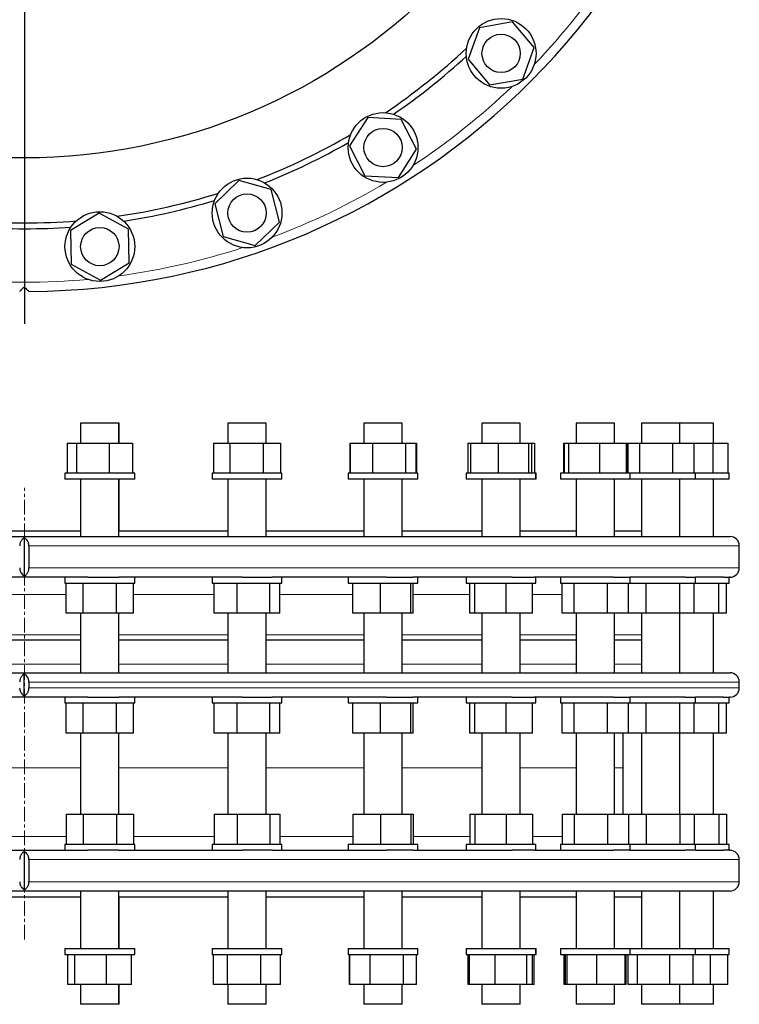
# Model space of a CAD drawing. Header units: millimetres. Extents: x 67 to 2020, y 86 to 1958.
# Tile 2 of 5: x 704 to 1323, y 86 to 933. Entities that reach past the tile are written whole.
import ezdxf

# ---------------------------------------------------------------- set-up
doc = ezdxf.new("R2010")
doc.units = ezdxf.units.MM
doc.linetypes.add('CENTERX2', pattern=[20.32, 12.7, -2.54, 2.54, -2.54])
doc.layers.add('FORMAT', color=7, linetype='Continuous')

# ---------------------------------------------------------------- blocks, each defined once
blk = doc.blocks.new('SW_CENTERMARKSYMBOL_0')
at = {"layer": 'FORMAT', "color": 0}
blk.add_line((0, -5), (0, -642.69), dxfattribs=at)

msp = doc.modelspace()

# ---------------------------------------------------------------- linework, layer by layer
at = {"color": 7, "linetype": 'Continuous', "lineweight": 25}
for p, q in [((1099.56, 926.58), (1089.66, 899.47)), ((1128, 931.56), (1099.56, 926.58)), ((1146.53, 909.43), (1128, 931.56)), ((1136.62, 882.31), (1146.53, 909.43)), ((1089.66, 899.47), (1108.19, 877.33)), ((1108.19, 877.33), (1136.62, 882.31)), ((1003.41, 849.17), (987.72, 824.94)), ((1032.24, 847.7), (1003.41, 849.17)), ((1045.38, 821.99), (1032.24, 847.7)), ((987.72, 824.94), (1000.86, 799.23)), ((1029.69, 797.76), (1045.38, 821.99)), ((1000.86, 799.23), (1029.69, 797.76)), ((892.44, 795.09), (871.76, 774.96)), ((920.22, 787.24), (892.44, 795.09)), ((927.31, 759.26), (920.22, 787.24)), ((871.76, 774.96), (878.85, 746.98)), ((772.23, 767.07), (747.58, 752.04)), ((797.56, 753.23), (772.23, 767.07)), ((906.63, 739.13), (927.31, 759.26)), ((747.58, 752.04), (748.26, 723.18)), ((798.25, 724.37), (797.56, 753.23)), ((878.85, 746.98), (906.63, 739.13)), ((748.26, 723.18), (773.6, 709.35)), ((773.6, 709.35), (798.25, 724.37)), ((756.38, 586.19), (756.38, 569.19)), ((763.27, 586.19), (756.38, 586.19)), ((789.38, 586.19), (763.27, 586.19)), ((789.38, 569.19), (789.38, 586.19)), ((789.41, 586.19), (789.38, 586.19)), ((789.41, 569.19), (789.41, 586.19)), ((883.01, 586.19), (883.01, 569.19)), ((893.12, 586.19), (883.01, 586.19)), ((916.01, 586.19), (893.12, 586.19)), ((916.01, 569.19), (916.01, 586.19)), ((916.03, 586.19), (916.01, 586.19)), ((916.03, 569.19), (916.03, 586.19)), ((1000.03, 586.19), (1000.03, 569.19)), ((1013.68, 586.19), (1000.03, 586.19)), ((1033.03, 586.19), (1013.68, 586.19)), ((1033.03, 569.19), (1033.03, 586.19)), ((1033.05, 586.19), (1033.03, 586.19)), ((1033.05, 569.19), (1033.05, 586.19)), ((1101.57, 586.19), (1101.57, 569.19)), ((1118.91, 586.19), (1101.57, 586.19)), ((1134.57, 586.19), (1118.91, 586.19)), ((1134.57, 569.19), (1134.57, 586.19)), ((1134.59, 586.19), (1134.57, 586.19)), ((1134.59, 569.19), (1134.59, 586.19)), ((1182.55, 586.19), (1182.55, 569.19)), ((1203.54, 586.19), (1182.55, 586.19)), ((1215.55, 586.19), (1203.54, 586.19)), ((1215.55, 569.19), (1215.55, 586.19)), ((1215.57, 586.19), (1215.55, 586.19)), ((1215.57, 569.19), (1215.57, 586.19)), ((1238.91, 586.19), (1238.91, 569.19)), ((1263.31, 586.19), (1238.91, 586.19)), ((1271.91, 586.19), (1263.31, 586.19)), ((1271.91, 569.19), (1271.91, 586.19)), ((1295.24, 586.19), (1271.92, 586.19)), ((1300.81, 586.19), (1295.24, 586.19)), ((1300.81, 569.19), (1300.81, 586.19)), ((1300.81, 569.19), (1300.81, 586.19)), ((1300.81, 586.19), (1300.81, 586.19)), ((744.86, 569.19), (744.86, 543.19)), ((744.86, 569.19), (752.87, 569.19)), ((752.87, 569.19), (752.87, 543.19)), ((752.87, 569.19), (780.9, 569.19)), ((780.9, 569.19), (780.9, 543.19)), ((780.9, 569.19), (800.91, 569.19)), ((800.91, 569.19), (800.91, 543.19)), ((870.64, 569.19), (870.64, 543.19)), ((870.64, 569.19), (884.63, 569.19)), ((884.63, 569.19), (884.63, 543.19)), ((884.63, 569.19), (913.49, 569.19)), ((913.49, 569.19), (913.49, 543.19)), ((913.49, 569.19), (928.37, 569.19)), ((928.37, 569.19), (928.37, 543.19)), ((987.93, 569.19), (987.93, 543.19)), ((987.93, 569.19), (988.27, 569.19)), ((988.27, 569.19), (988.27, 543.19)), ((988.27, 569.19), (1007.52, 569.19)), ((1007.52, 569.19), (1007.52, 543.19)), ((1007.52, 569.19), (1035.78, 569.19)), ((1035.78, 569.19), (1035.78, 543.19)), ((1035.78, 569.19), (1044.78, 569.19)), ((1044.78, 569.19), (1044.78, 543.19)), ((1044.78, 569.19), (1045.17, 569.19)), ((1045.17, 569.19), (1045.17, 543.19)), ((1089.35, 569.19), (1089.35, 543.19)), ((1089.35, 569.19), (1091.84, 569.19)), ((1091.84, 569.19), (1091.84, 543.19)), ((1091.84, 569.19), (1115.4, 569.19)), ((1115.4, 569.19), (1115.4, 543.19)), ((1115.4, 569.19), (1141.63, 569.19)), ((1141.63, 569.19), (1141.63, 543.19)), ((1141.63, 569.19), (1144.3, 569.19)), ((1144.3, 569.19), (1144.3, 543.19)), ((1144.3, 569.19), (1146.83, 569.19)), ((1146.83, 569.19), (1146.83, 543.19)), ((1171.64, 569.19), (1171.64, 543.19)), ((1171.64, 569.19), (1172.37, 569.19)), ((1172.37, 569.19), (1172.37, 543.19)), ((1172.37, 569.19), (1176.16, 569.19)), ((1176.16, 569.19), (1176.16, 543.19)), ((1176.16, 569.19), (1202.84, 569.19)), ((1202.84, 569.19), (1202.84, 543.19)), ((1202.84, 569.19), (1225.73, 569.19)), ((1225.73, 569.19), (1225.73, 543.19)), ((1225.73, 569.19), (1226.49, 569.19)), ((1226.49, 569.19), (1226.49, 543.19)), ((1226.94, 569.19), (1226.94, 543.19)), ((1226.94, 569.19), (1237.01, 569.19)), ((1237.01, 569.19), (1237.01, 543.19)), ((1237.01, 569.19), (1265.47, 569.19)), ((1265.47, 569.19), (1265.47, 543.19)), ((1265.47, 569.19), (1283.87, 569.19)), ((1283.87, 569.19), (1283.87, 543.19)), ((1283.87, 569.19), (1300.14, 569.19)), ((1300.14, 569.19), (1300.14, 543.19)), ((1300.14, 569.19), (1313.13, 569.19)), ((1313.13, 569.19), (1313.13, 543.19)), ((742.88, 543.19), (742.88, 538.19)), ((781.21, 543.19), (742.88, 543.19)), ((802.88, 543.19), (781.21, 543.19)), ((802.88, 538.19), (802.88, 543.19)), ((802.91, 543.19), (802.88, 543.19)), ((802.91, 538.19), (802.91, 543.19)), ((869.51, 543.19), (869.51, 538.19)), ((914.04, 543.19), (869.51, 543.19)), ((929.51, 543.19), (914.04, 543.19)), ((929.51, 538.19), (929.51, 543.19)), ((929.53, 543.19), (929.51, 543.19)), ((929.53, 538.19), (929.53, 543.19)), ((986.53, 543.19), (986.53, 538.19)), ((1036.53, 543.19), (986.53, 543.19)), ((1046.53, 543.19), (1036.53, 543.19)), ((1046.53, 538.19), (1046.53, 543.19)), ((1046.55, 543.19), (1046.53, 543.19)), ((1046.55, 538.19), (1046.55, 543.19)), ((1088.07, 543.19), (1088.07, 538.19)), ((1142.55, 543.19), (1088.07, 543.19)), ((1148.07, 543.19), (1142.55, 543.19)), ((1148.07, 538.19), (1148.07, 543.19)), ((1148.09, 543.19), (1148.07, 543.19)), ((1148.09, 538.19), (1148.09, 543.19)), ((1169.05, 543.19), (1169.05, 538.19)), ((1226.78, 543.19), (1169.05, 543.19)), ((1229.05, 543.19), (1226.78, 543.19)), ((1229.05, 538.19), (1229.05, 543.19)), ((1284.99, 543.19), (1229.07, 543.19)), ((1285.41, 543.19), (1284.99, 543.19)), ((1285.41, 538.19), (1285.41, 543.19)), ((1314.31, 543.19), (1285.42, 543.19)), ((1314.31, 538.19), (1314.31, 543.19)), ((1314.31, 538.19), (1314.31, 543.19)), ((1314.31, 543.19), (1314.31, 543.19)), ((781.21, 538.19), (742.88, 538.19)), ((756.38, 538.19), (756.38, 488.69)), ((802.88, 538.19), (781.21, 538.19)), ((789.38, 488.69), (789.38, 538.19)), ((789.41, 493.69), (789.41, 538.19)), ((802.91, 538.19), (802.88, 538.19)), ((914.04, 538.19), (869.51, 538.19)), ((883.01, 538.19), (883.01, 488.69)), ((929.51, 538.19), (914.04, 538.19)), ((916.01, 488.69), (916.01, 538.19)), ((916.03, 493.69), (916.03, 538.19)), ((929.53, 538.19), (929.51, 538.19)), ((1036.53, 538.19), (986.53, 538.19)), ((1000.03, 538.19), (1000.03, 488.69)), ((1033.03, 488.69), (1033.03, 538.19)), ((1033.05, 493.69), (1033.05, 538.19)), ((1046.53, 538.19), (1036.53, 538.19)), ((1046.55, 538.19), (1046.53, 538.19)), ((1142.55, 538.19), (1088.07, 538.19)), ((1101.57, 538.19), (1101.57, 488.69)), ((1134.57, 488.69), (1134.57, 538.19)), ((1134.59, 493.69), (1134.59, 538.19)), ((1148.07, 538.19), (1142.55, 538.19)), ((1148.09, 538.19), (1148.07, 538.19)), ((1226.78, 538.19), (1169.05, 538.19)), ((1182.55, 538.19), (1182.55, 488.69)), ((1215.55, 488.69), (1215.55, 538.19)), ((1215.57, 493.69), (1215.57, 538.19)), ((1229.05, 538.19), (1226.78, 538.19)), ((1284.99, 538.19), (1229.07, 538.19)), ((1238.91, 538.19), (1238.91, 488.69)), ((1271.91, 488.69), (1271.91, 538.19)), ((1285.41, 538.19), (1284.99, 538.19)), ((1314.31, 538.19), (1285.42, 538.19)), ((1300.81, 488.69), (1300.81, 538.19)), ((1300.81, 488.69), (1300.81, 538.19)), ((1314.31, 538.19), (1314.31, 538.19)), ((659.53, 493.69), (756.41, 493.69)), ((789.41, 493.69), (883.03, 493.69)), ((916.03, 493.69), (1000.05, 493.69)), ((1033.05, 493.69), (1101.59, 493.69)), ((1134.59, 493.69), (1182.57, 493.69)), ((1215.57, 493.69), (1238.92, 493.69)), ((100.96, 488.69), (1314.96, 488.69)), ((707.94, 487.62), (707.94, 454.76)), ((711.93, 480.69), (711.93, 461.69)), ((1322.96, 461.69), (1322.96, 480.69)), ((762.6, 453.69), (653.29, 453.69)), ((742.88, 453.69), (742.88, 448.69)), ((762.6, 453.69), (789.18, 453.69)), ((895.75, 453.69), (789.18, 453.69)), ((802.88, 448.69), (802.88, 453.69)), ((869.51, 453.69), (869.51, 448.69)), ((895.75, 453.69), (921, 453.69)), ((1019.48, 453.69), (921, 453.69)), ((929.51, 448.69), (929.51, 453.69)), ((986.53, 453.69), (986.53, 448.69)), ((1019.48, 453.69), (1042.14, 453.69)), ((1127.6, 453.69), (1042.14, 453.69)), ((1046.53, 448.69), (1046.53, 453.69)), ((1088.07, 453.69), (1088.07, 448.69)), ((1127.6, 453.69), (1146.52, 453.69)), ((1214.67, 453.69), (1146.52, 453.69)), ((1148.07, 448.69), (1148.07, 453.69)), ((1169.05, 453.69), (1169.05, 448.69)), ((1214.67, 453.69), (1228.91, 453.69)), ((1276.33, 453.69), (1228.91, 453.69)), ((1229.05, 448.69), (1229.05, 453.69)), ((1276.33, 453.69), (1285.41, 453.69)), ((1285.41, 448.69), (1285.41, 453.69)), ((1309.5, 453.69), (1285.42, 453.69)), ((1309.5, 453.69), (1314.31, 453.69)), ((1314.31, 448.69), (1314.31, 453.69)), ((1314.31, 448.69), (1314.31, 453.69)), ((1314.96, 453.69), (1314.31, 453.69)), ((742.88, 448.69), (802.88, 448.69)), ((744.02, 422.69), (744.02, 448.69)), ((758.45, 422.69), (758.45, 448.69)), ((787.32, 422.69), (787.32, 448.69)), ((801.75, 422.69), (801.75, 448.69)), ((869.51, 448.69), (870.26, 448.69)), ((870.26, 448.69), (929.51, 448.69)), ((871.36, 422.69), (871.36, 448.69)), ((891, 422.69), (891, 448.69)), ((919.14, 422.69), (919.14, 448.69)), ((927.65, 422.69), (927.65, 448.69)), ((986.53, 448.69), (989.5, 448.69)), ((989.5, 448.69), (1046.53, 448.69)), ((990.52, 422.69), (990.52, 448.69)), ((1014.37, 422.69), (1014.37, 448.69)), ((1040.38, 422.69), (1040.38, 448.69)), ((1042.53, 422.69), (1042.53, 448.69)), ((1088.07, 448.69), (1094.62, 448.69)), ((1091.2, 422.69), (1091.2, 448.69)), ((1094.62, 448.69), (1148.07, 448.69)), ((1095.5, 422.69), (1095.5, 448.69)), ((1122.37, 422.69), (1122.37, 448.69)), ((1144.94, 422.69), (1144.94, 448.69)), ((1169.05, 448.69), (1180.35, 448.69)), ((1170.51, 422.69), (1170.51, 448.69)), ((1180.35, 448.69), (1229.05, 448.69)), ((1181.05, 422.69), (1181.05, 448.69)), ((1209.6, 422.69), (1209.6, 448.69)), ((1227.6, 422.69), (1227.6, 448.69)), ((1229.07, 448.69), (1242.39, 448.69)), ((1242.39, 448.69), (1285.41, 448.69)), ((1242.88, 422.69), (1242.88, 448.69)), ((1271.67, 422.69), (1271.67, 448.69)), ((1284.19, 422.69), (1284.19, 448.69)), ((1285.42, 448.69), (1314.31, 448.69)), ((1305.47, 422.69), (1305.47, 448.69)), ((1311.9, 422.69), (1311.9, 448.69)), ((1314.31, 448.69), (1314.31, 448.69)), ((758.45, 422.69), (744.02, 422.69)), ((756.38, 422.69), (756.38, 371.48)), ((787.32, 422.69), (758.45, 422.69)), ((801.75, 422.69), (787.32, 422.69)), ((789.38, 371.48), (789.38, 422.69)), ((891, 422.69), (871.36, 422.69)), ((883.01, 422.69), (883.01, 371.48)), ((919.14, 422.69), (891, 422.69)), ((916.01, 371.48), (916.01, 422.69)), ((927.65, 422.69), (919.14, 422.69)), ((1014.37, 422.69), (990.52, 422.69)), ((1000.03, 422.69), (1000.03, 371.48)), ((1040.38, 422.69), (1014.37, 422.69)), ((1033.03, 371.48), (1033.03, 422.69)), ((1042.53, 422.69), (1040.38, 422.69)), ((1095.5, 422.69), (1091.2, 422.69)), ((1122.37, 422.69), (1095.5, 422.69)), ((1101.57, 422.69), (1101.57, 371.48)), ((1144.94, 422.69), (1122.37, 422.69)), ((1134.57, 371.48), (1134.57, 422.69)), ((1181.05, 422.69), (1170.51, 422.69)), ((1209.6, 422.69), (1181.05, 422.69)), ((1182.55, 422.69), (1182.55, 371.57)), ((1227.6, 422.69), (1209.6, 422.69)), ((1215.55, 371.48), (1215.55, 422.69)), ((1242.88, 422.69), (1227.6, 422.69)), ((1238.91, 422.69), (1238.91, 371.98)), ((1271.67, 422.69), (1242.88, 422.69)), ((1284.19, 422.69), (1271.67, 422.69)), ((1271.91, 371.48), (1271.91, 422.69)), ((1305.47, 422.69), (1284.19, 422.69)), ((1300.81, 371.48), (1300.81, 422.69)), ((1300.81, 371.48), (1300.81, 422.69)), ((1311.9, 422.69), (1305.47, 422.69)), ((756.38, 399.48), (659.51, 399.48)), ((883.01, 399.48), (789.38, 399.48)), ((1000.05, 399.48), (916.01, 399.48)), ((1101.59, 399.48), (1033.05, 399.48)), ((1182.57, 399.48), (1134.59, 399.48)), ((1238.92, 399.48), (1215.57, 399.48)), ((100.96, 371.48), (1314.96, 371.48)), ((707.93, 351.56), (707.93, 370.41)), ((711.92, 363.48), (711.92, 358.48)), ((1322.96, 358.48), (1322.96, 363.48)), ((762.6, 350.48), (653.29, 350.48)), ((742.88, 350.48), (742.88, 345.48)), ((762.6, 350.48), (789.18, 350.48)), ((895.75, 350.48), (789.18, 350.48)), ((802.88, 345.48), (802.88, 350.48)), ((869.51, 350.48), (869.51, 345.48)), ((895.75, 350.48), (921, 350.48)), ((1019.48, 350.48), (921, 350.48)), ((929.51, 345.48), (929.51, 350.48)), ((986.53, 350.48), (986.53, 345.48)), ((1019.48, 350.48), (1042.14, 350.48)), ((1127.6, 350.48), (1042.14, 350.48)), ((1046.53, 345.48), (1046.53, 350.48)), ((1088.07, 350.48), (1088.07, 345.48)), ((1127.6, 350.48), (1146.52, 350.48)), ((1214.67, 350.48), (1146.52, 350.48)), ((1148.07, 345.48), (1148.07, 350.48)), ((1169.05, 350.48), (1169.05, 345.48)), ((1214.67, 350.48), (1228.91, 350.48)), ((1276.33, 350.48), (1228.91, 350.48)), ((1229.05, 345.48), (1229.05, 350.48)), ((1276.33, 350.48), (1285.41, 350.48)), ((1285.41, 345.48), (1285.41, 350.48)), ((1309.5, 350.48), (1285.42, 350.48)), ((1309.5, 350.48), (1314.31, 350.48)), ((1314.31, 345.48), (1314.31, 350.48)), ((1314.31, 345.48), (1314.31, 350.48)), ((1314.96, 350.48), (1314.31, 350.48)), ((742.88, 345.48), (802.88, 345.48)), ((744.02, 319.48), (744.02, 345.48)), ((758.45, 319.48), (758.45, 345.48)), ((787.32, 319.48), (787.32, 345.48)), ((801.75, 319.48), (801.75, 345.48)), ((869.51, 345.48), (870.26, 345.48)), ((870.26, 345.48), (929.51, 345.48)), ((871.36, 319.48), (871.36, 345.48)), ((891, 319.48), (891, 345.48)), ((919.14, 319.48), (919.14, 345.48)), ((927.65, 319.48), (927.65, 345.48)), ((986.53, 345.48), (989.5, 345.48)), ((989.5, 345.48), (1046.53, 345.48)), ((990.52, 319.48), (990.52, 345.48)), ((1014.37, 319.48), (1014.37, 345.48)), ((1040.38, 319.48), (1040.38, 345.48)), ((1042.53, 319.48), (1042.53, 345.48)), ((1088.07, 345.48), (1094.62, 345.48)), ((1091.2, 319.48), (1091.2, 345.48)), ((1094.62, 345.48), (1148.07, 345.48)), ((1095.5, 319.48), (1095.5, 345.48)), ((1122.37, 319.48), (1122.37, 345.48)), ((1144.94, 319.48), (1144.94, 345.48)), ((1169.05, 345.48), (1180.35, 345.48)), ((1170.51, 319.48), (1170.51, 345.48)), ((1180.35, 345.48), (1229.05, 345.48)), ((1181.05, 319.48), (1181.05, 345.48)), ((1209.6, 319.48), (1209.6, 345.48)), ((1227.6, 319.48), (1227.6, 345.48)), ((1229.07, 345.48), (1242.39, 345.48)), ((1242.39, 345.48), (1285.41, 345.48)), ((1242.88, 319.48), (1242.88, 345.48)), ((1271.67, 319.48), (1271.67, 345.48)), ((1284.19, 319.48), (1284.19, 345.48)), ((1285.42, 345.48), (1314.31, 345.48)), ((1305.47, 319.48), (1305.47, 345.48)), ((1311.9, 319.48), (1311.9, 345.48)), ((1314.31, 345.48), (1314.31, 345.48)), ((758.45, 319.48), (744.02, 319.48)), ((756.38, 319.48), (756.38, 249.69)), ((787.32, 319.48), (758.45, 319.48)), ((801.75, 319.48), (787.32, 319.48)), ((789.38, 249.69), (789.38, 319.48)), ((891, 319.48), (871.36, 319.48)), ((883.01, 319.48), (883.01, 249.69)), ((919.14, 319.48), (891, 319.48)), ((916.01, 249.69), (916.01, 319.48)), ((927.65, 319.48), (919.14, 319.48)), ((1014.37, 319.48), (990.52, 319.48)), ((1000.03, 319.48), (1000.03, 249.69)), ((1040.38, 319.48), (1014.37, 319.48)), ((1033.03, 249.69), (1033.03, 319.48)), ((1042.53, 319.48), (1040.38, 319.48)), ((1095.5, 319.48), (1091.2, 319.48)), ((1122.37, 319.48), (1095.5, 319.48)), ((1101.57, 319.48), (1101.57, 249.69)), ((1144.94, 319.48), (1122.37, 319.48)), ((1134.57, 249.69), (1134.57, 319.48)), ((1181.05, 319.48), (1170.51, 319.48)), ((1209.6, 319.48), (1181.05, 319.48)), ((1182.55, 319.48), (1182.55, 249.69)), ((1227.6, 319.48), (1209.6, 319.48)), ((1215.55, 249.69), (1215.55, 319.48)), ((1222.96, 289.69), (1222.96, 319.48)), ((1242.88, 319.48), (1227.6, 319.48)), ((1238.91, 319.48), (1238.91, 249.69)), ((1271.67, 319.48), (1242.88, 319.48)), ((1284.19, 319.48), (1271.67, 319.48)), ((1271.91, 249.69), (1271.91, 319.48)), ((1305.47, 319.48), (1284.19, 319.48)), ((1300.81, 249.69), (1300.81, 319.48)), ((1300.81, 249.69), (1300.81, 319.48)), ((1311.9, 319.48), (1305.47, 319.48)), ((1222.96, 249.69), (1222.96, 289.69)), ((744.02, 249.69), (744.02, 223.69)), ((744.02, 249.69), (758.45, 249.69)), ((758.45, 249.69), (758.45, 223.69)), ((758.45, 249.69), (787.32, 249.69)), ((787.32, 249.69), (787.32, 223.69)), ((787.32, 249.69), (801.75, 249.69)), ((801.75, 249.69), (801.75, 223.69)), ((871.36, 249.69), (871.36, 223.69)), ((871.36, 249.69), (891, 249.69)), ((891, 249.69), (891, 223.69)), ((891, 249.69), (919.14, 249.69)), ((919.14, 249.69), (919.14, 223.69)), ((919.14, 249.69), (927.65, 249.69)), ((927.65, 249.69), (927.65, 223.69)), ((990.52, 249.69), (990.52, 223.69)), ((990.52, 249.69), (1014.37, 249.69)), ((1014.37, 249.69), (1014.37, 223.69)), ((1014.37, 249.69), (1040.38, 249.69)), ((1040.38, 249.69), (1040.38, 223.69)), ((1040.38, 249.69), (1042.53, 249.69)), ((1042.53, 249.69), (1042.53, 223.69)), ((1091.2, 249.69), (1091.2, 223.69)), ((1091.2, 249.69), (1095.5, 249.69)), ((1095.5, 249.69), (1095.5, 223.69)), ((1095.5, 249.69), (1122.37, 249.69)), ((1122.37, 249.69), (1122.37, 223.69)), ((1122.37, 249.69), (1144.94, 249.69)), ((1144.94, 249.69), (1144.94, 223.69)), ((1170.51, 249.69), (1170.51, 223.69)), ((1170.51, 249.69), (1181.05, 249.69)), ((1181.05, 249.69), (1181.05, 223.69)), ((1181.05, 249.69), (1209.6, 249.69)), ((1209.6, 249.69), (1209.6, 223.69)), ((1209.6, 249.69), (1227.6, 249.69)), ((1227.6, 249.69), (1227.6, 223.69)), ((1227.6, 249.69), (1242.88, 249.69)), ((1242.88, 249.69), (1242.88, 223.69)), ((1242.88, 249.69), (1271.67, 249.69)), ((1271.67, 249.69), (1271.67, 223.69)), ((1271.67, 249.69), (1284.19, 249.69)), ((1284.19, 249.69), (1284.19, 223.69)), ((1284.19, 249.69), (1305.47, 249.69)), ((1305.47, 249.69), (1305.47, 223.69)), ((1305.47, 249.69), (1311.9, 249.69)), ((1311.9, 249.69), (1311.9, 223.69)), ((742.88, 223.69), (742.88, 218.69)), ((802.88, 223.69), (742.88, 223.69)), ((802.88, 218.69), (802.88, 223.69)), ((869.51, 223.69), (869.51, 218.69)), ((870.26, 223.69), (869.51, 223.69)), ((929.51, 223.69), (870.26, 223.69)), ((929.51, 218.69), (929.51, 223.69)), ((986.53, 223.69), (986.53, 218.69)), ((989.5, 223.69), (986.53, 223.69)), ((1046.53, 223.69), (989.5, 223.69)), ((1046.53, 218.69), (1046.53, 223.69)), ((1088.07, 223.69), (1088.07, 218.69)), ((1094.62, 223.69), (1088.07, 223.69)), ((1148.07, 223.69), (1094.62, 223.69)), ((1148.07, 218.69), (1148.07, 223.69)), ((1169.05, 223.69), (1169.05, 218.69)), ((1180.35, 223.69), (1169.05, 223.69)), ((1229.05, 223.69), (1180.35, 223.69)), ((1229.05, 218.69), (1229.05, 223.69)), ((1242.39, 223.69), (1229.07, 223.69)), ((1285.41, 223.69), (1242.39, 223.69)), ((1285.41, 218.69), (1285.41, 223.69)), ((1314.31, 223.69), (1285.42, 223.69)), ((1314.31, 218.69), (1314.31, 223.69)), ((1314.31, 218.69), (1314.31, 223.69)), ((1314.31, 223.69), (1314.31, 223.69)), ((653.29, 218.69), (762.6, 218.69)), ((707.96, 184.76), (707.96, 217.62)), ((789.18, 218.69), (762.6, 218.69)), ((789.18, 218.69), (895.75, 218.69)), ((921, 218.69), (895.75, 218.69)), ((921, 218.69), (1019.48, 218.69)), ((1042.14, 218.69), (1019.48, 218.69)), ((1042.14, 218.69), (1127.6, 218.69)), ((1146.52, 218.69), (1127.6, 218.69)), ((1146.52, 218.69), (1214.67, 218.69)), ((1228.91, 218.69), (1214.67, 218.69)), ((1228.91, 218.69), (1276.33, 218.69)), ((1285.41, 218.69), (1276.33, 218.69)), ((1285.42, 218.69), (1309.5, 218.69)), ((1314.31, 218.69), (1309.5, 218.69)), ((1314.31, 218.69), (1314.96, 218.69)), ((711.95, 210.69), (711.95, 191.69)), ((1322.96, 191.69), (1322.96, 210.69)), ((1314.96, 183.69), (100.96, 183.69)), ((659.53, 178.69), (756.41, 178.69)), ((756.38, 183.69), (756.38, 134.19)), ((789.38, 134.19), (789.38, 183.69)), ((789.41, 134.19), (789.41, 178.69)), ((789.41, 178.69), (883.03, 178.69)), ((883.01, 183.69), (883.01, 134.19)), ((916.01, 134.19), (916.01, 183.69)), ((916.03, 134.19), (916.03, 178.69)), ((916.03, 178.69), (1000.05, 178.69)), ((1000.03, 183.69), (1000.03, 134.19)), ((1033.03, 134.19), (1033.03, 183.69)), ((1033.05, 134.19), (1033.05, 178.69)), ((1033.05, 178.69), (1101.59, 178.69)), ((1101.57, 183.69), (1101.57, 134.19)), ((1134.57, 134.19), (1134.57, 183.69)), ((1134.59, 134.19), (1134.59, 178.69)), ((1134.59, 178.69), (1182.57, 178.69)), ((1182.55, 183.69), (1182.55, 134.19)), ((1215.55, 134.19), (1215.55, 183.69)), ((1215.57, 134.19), (1215.57, 178.69)), ((1215.57, 178.69), (1238.92, 178.69)), ((1238.91, 183.69), (1238.91, 134.19)), ((1271.91, 134.19), (1271.91, 183.69)), ((1300.81, 134.19), (1300.81, 183.69)), ((1300.81, 134.19), (1300.81, 183.69)), ((742.88, 134.19), (742.88, 129.19)), ((742.88, 134.19), (750.41, 134.19)), ((742.88, 129.19), (750.41, 129.19)), ((745.51, 103.19), (745.51, 129.19)), ((750.41, 134.19), (802.88, 134.19)), ((750.41, 129.19), (802.88, 129.19)), ((751.26, 103.19), (751.26, 129.19)), ((778.64, 103.19), (778.64, 129.19)), ((800.26, 103.19), (800.26, 129.19)), ((802.88, 129.19), (802.88, 134.19)), ((802.88, 134.19), (802.91, 134.19)), ((802.88, 129.19), (802.91, 129.19)), ((802.91, 129.19), (802.91, 134.19)), ((869.51, 134.19), (869.51, 129.19)), ((869.51, 134.19), (882.02, 134.19)), ((869.51, 129.19), (882.02, 129.19)), ((870.78, 103.19), (870.78, 129.19)), ((882.02, 134.19), (929.51, 134.19)), ((882.02, 129.19), (929.51, 129.19)), ((882.68, 103.19), (882.68, 129.19)), ((911.41, 103.19), (911.41, 129.19)), ((928.23, 103.19), (928.23, 129.19)), ((929.51, 129.19), (929.51, 134.19)), ((929.51, 134.19), (929.53, 134.19)), ((929.51, 129.19), (929.53, 129.19)), ((929.53, 129.19), (929.53, 134.19)), ((986.53, 134.19), (986.53, 129.19)), ((986.53, 134.19), (1004.9, 134.19)), ((986.53, 129.19), (1004.9, 129.19)), ((987.72, 103.19), (987.72, 129.19)), ((987.89, 103.19), (987.89, 129.19)), ((1004.9, 134.19), (1046.53, 134.19)), ((1004.9, 129.19), (1046.53, 129.19)), ((1005.34, 103.19), (1005.34, 129.19)), ((1033.98, 103.19), (1033.98, 129.19)), ((1045.16, 103.19), (1045.16, 129.19)), ((1045.38, 103.19), (1045.38, 129.19)), ((1046.53, 129.19), (1046.53, 134.19)), ((1046.53, 134.19), (1046.55, 134.19)), ((1046.53, 129.19), (1046.55, 129.19)), ((1046.55, 129.19), (1046.55, 134.19)), ((1088.07, 134.19), (1088.07, 129.19)), ((1088.07, 134.19), (1112.9, 134.19)), ((1088.07, 129.19), (1112.9, 129.19)), ((1089.66, 103.19), (1089.66, 129.19)), ((1090.96, 103.19), (1090.96, 129.19)), ((1112.9, 134.19), (1148.07, 134.19)), ((1112.9, 129.19), (1148.07, 129.19)), ((1113.09, 103.19), (1113.09, 129.19)), ((1140.21, 103.19), (1140.21, 129.19)), ((1145.19, 103.19), (1145.19, 129.19)), ((1146.53, 103.19), (1146.53, 129.19)), ((1148.07, 129.19), (1148.07, 134.19)), ((1148.07, 134.19), (1148.09, 134.19)), ((1148.07, 129.19), (1148.09, 129.19)), ((1148.09, 129.19), (1148.09, 134.19)), ((1169.05, 134.19), (1169.05, 129.19)), ((1169.05, 134.19), (1200.58, 134.19)), ((1169.05, 129.19), (1200.58, 129.19)), ((1172.45, 103.19), (1172.45, 129.19)), ((1173.35, 103.19), (1173.35, 129.19)), ((1174.82, 103.19), (1174.82, 129.19)), ((1200.52, 103.19), (1200.52, 129.19)), ((1200.58, 134.19), (1229.05, 134.19)), ((1200.58, 129.19), (1229.05, 129.19)), ((1224.76, 103.19), (1224.76, 129.19)), ((1225.68, 103.19), (1225.68, 129.19)), ((1227.42, 103.19), (1227.42, 129.19)), ((1229.05, 129.19), (1229.05, 134.19)), ((1229.07, 134.19), (1263.57, 134.19)), ((1229.07, 129.19), (1263.57, 129.19)), ((1235.27, 103.19), (1235.27, 129.19)), ((1263.26, 103.19), (1263.26, 129.19)), ((1263.57, 134.19), (1285.41, 134.19)), ((1263.57, 129.19), (1285.41, 129.19)), ((1283.39, 103.19), (1283.39, 129.19)), ((1285.41, 129.19), (1285.41, 134.19)), ((1285.42, 134.19), (1298.69, 134.19)), ((1285.42, 129.19), (1298.69, 129.19)), ((1298.15, 103.19), (1298.15, 129.19)), ((1298.69, 134.19), (1314.31, 134.19)), ((1298.69, 129.19), (1314.31, 129.19)), ((1313.17, 103.19), (1313.17, 129.19)), ((1314.31, 129.19), (1314.31, 134.19)), ((1314.31, 129.19), (1314.31, 134.19)), ((1314.31, 134.19), (1314.31, 134.19)), ((1314.31, 129.19), (1314.31, 129.19)), ((751.26, 103.19), (745.51, 103.19)), ((778.64, 103.19), (751.26, 103.19)), ((756.38, 103.19), (756.38, 86.19)), ((800.26, 103.19), (778.64, 103.19)), ((789.38, 86.19), (789.38, 103.19)), ((789.41, 86.19), (789.41, 103.19)), ((882.68, 103.19), (870.78, 103.19)), ((911.41, 103.19), (882.68, 103.19)), ((883.01, 103.19), (883.01, 86.19)), ((928.23, 103.19), (911.41, 103.19)), ((916.01, 86.19), (916.01, 103.19)), ((916.03, 86.19), (916.03, 103.19)), ((987.89, 103.19), (987.72, 103.19)), ((1005.34, 103.19), (987.89, 103.19)), ((1000.03, 103.19), (1000.03, 86.19)), ((1033.98, 103.19), (1005.34, 103.19)), ((1033.03, 86.19), (1033.03, 103.19)), ((1033.05, 86.19), (1033.05, 103.19)), ((1045.16, 103.19), (1033.98, 103.19)), ((1045.38, 103.19), (1045.16, 103.19)), ((1090.96, 103.19), (1089.66, 103.19)), ((1113.09, 103.19), (1090.96, 103.19)), ((1101.57, 103.19), (1101.57, 86.19)), ((1140.21, 103.19), (1113.09, 103.19)), ((1134.57, 86.19), (1134.57, 103.19)), ((1134.59, 86.19), (1134.59, 103.19)), ((1145.19, 103.19), (1140.21, 103.19)), ((1146.53, 103.19), (1145.19, 103.19)), ((1173.35, 103.19), (1172.45, 103.19)), ((1174.82, 103.19), (1173.35, 103.19)), ((1200.52, 103.19), (1174.82, 103.19)), ((1182.55, 103.19), (1182.55, 86.19)), ((1224.76, 103.19), (1200.52, 103.19)), ((1215.55, 86.19), (1215.55, 103.19)), ((1215.57, 86.19), (1215.57, 103.19)), ((1225.68, 103.19), (1224.76, 103.19)), ((1235.27, 103.19), (1227.42, 103.19)), ((1263.26, 103.19), (1235.27, 103.19)), ((1238.91, 103.19), (1238.91, 86.19)), ((1283.39, 103.19), (1263.26, 103.19)), ((1271.91, 86.19), (1271.91, 103.19)), ((1298.15, 103.19), (1283.39, 103.19)), ((1313.17, 103.19), (1298.15, 103.19)), ((1300.81, 86.19), (1300.81, 103.19)), ((1300.81, 86.19), (1300.81, 103.19)), ((763.27, 86.19), (756.38, 86.19)), ((789.38, 86.19), (763.27, 86.19)), ((789.41, 86.19), (789.38, 86.19)), ((893.12, 86.19), (883.01, 86.19)), ((916.01, 86.19), (893.12, 86.19)), ((916.03, 86.19), (916.01, 86.19)), ((1013.68, 86.19), (1000.03, 86.19)), ((1033.03, 86.19), (1013.68, 86.19)), ((1033.05, 86.19), (1033.03, 86.19)), ((1118.91, 86.19), (1101.57, 86.19)), ((1134.57, 86.19), (1118.91, 86.19)), ((1134.59, 86.19), (1134.57, 86.19)), ((1203.54, 86.19), (1182.55, 86.19)), ((1215.55, 86.19), (1203.54, 86.19)), ((1215.57, 86.19), (1215.55, 86.19)), ((1263.31, 86.19), (1238.91, 86.19)), ((1271.91, 86.19), (1263.31, 86.19)), ((1295.24, 86.19), (1271.92, 86.19)), ((1300.81, 86.19), (1295.24, 86.19)), ((1300.81, 86.19), (1300.81, 86.19))]:
    msp.add_line(p, q, dxfattribs=at)
at = {"color": 8, "linetype": 'Continuous', "lineweight": 18}
for p, q in [((1322.96, 480.69), (711.93, 480.69)), ((711.93, 461.69), (1322.96, 461.69)), ((744.02, 438.69), (671.15, 438.69)), ((871.36, 438.69), (801.75, 438.69)), ((990.52, 438.69), (927.65, 438.69)), ((1091.2, 438.69), (1042.53, 438.69)), ((1170.51, 438.69), (1144.94, 438.69)), ((659.51, 404), (756.38, 404)), ((789.38, 404), (883.01, 404)), ((916.01, 404), (1000.03, 404)), ((1033.03, 404), (1101.57, 404)), ((1134.57, 404), (1182.55, 404)), ((1215.55, 404), (1238.91, 404)), ((659.51, 378.79), (756.38, 378.79)), ((789.38, 378.79), (883.01, 378.79)), ((916.01, 378.79), (1000.03, 378.79)), ((1033.03, 378.79), (1101.57, 378.79)), ((1134.57, 378.79), (1182.55, 378.79)), ((1215.55, 378.79), (1238.91, 378.79)), ((1322.96, 363.48), (711.92, 363.48)), ((711.92, 358.48), (1322.96, 358.48)), ((707.96, 289.69), (659.51, 289.69)), ((756.38, 289.69), (707.96, 289.69)), ((883.01, 289.69), (789.38, 289.69)), ((1000.03, 289.69), (916.01, 289.69)), ((1101.57, 289.69), (1033.03, 289.69)), ((1182.55, 289.69), (1134.57, 289.69)), ((1222.96, 289.69), (1215.55, 289.69)), ((671.15, 230.69), (744.02, 230.69)), ((801.75, 230.69), (871.36, 230.69)), ((927.65, 230.69), (990.52, 230.69)), ((1042.53, 230.69), (1091.2, 230.69)), ((1144.94, 230.69), (1170.51, 230.69)), ((1322.96, 210.69), (711.95, 210.69)), ((711.95, 191.69), (1322.96, 191.69))]:
    msp.add_line(p, q, dxfattribs=at)
at = {"color": 7, "linetype": 'Continuous', "lineweight": 25}
for centre, radius in [((707.96, 1314.56), 500), ((1118.09, 904.45), 30), ((1118.09, 904.45), 16.5), ((1016.55, 823.47), 30), ((1016.55, 823.47), 16.5), ((899.53, 767.11), 30), ((899.53, 767.11), 16.5), ((772.91, 738.21), 30), ((772.91, 738.21), 16.5)]:
    msp.add_circle(centre, radius, dxfattribs=at)
for centre, radius, start, end in [((707.96, 1314.56), 615, 270.37145, 89.62855), ((707.96, 1314.56), 556, 303.96048, 313.18524), ((707.96, 1314.56), 561, 304.47641, 312.6693), ((707.96, 1314.56), 556, 291.10334, 300.32809), ((707.96, 1314.56), 561, 291.61927, 299.81216), ((707.96, 1314.56), 556, 278.24619, 287.47095), ((707.96, 1314.56), 561, 278.76212, 286.95502), ((707.96, 1314.56), 556, 265.38905, 274.61381), ((707.96, 1314.56), 561, 265.90498, 274.09788), ((1314.96, 480.69), 8, 0, 90), ((1314.96, 461.69), 8, 270, 0), ((1314.96, 363.48), 8, 0, 90), ((1314.96, 358.48), 8, 270, 0), ((1314.96, 210.69), 8, 0, 90), ((1314.96, 191.69), 8, 270, 0)]:
    msp.add_arc(centre, radius, start, end, dxfattribs=at)
at = {"color": 8, "linetype": 'Continuous', "lineweight": 18}
for start, end in [(316.26419, 326.59581), (303.40705, 313.73867), (290.5499, 300.88152), (277.69276, 288.02438), (264.83562, 275.16724)]:
    msp.add_arc((707.96, 1314.56), 607, start, end, dxfattribs=at)
at = {"color": 7, "linetype": 'Continuous', "lineweight": 25}
for points, knots in [([(707.96, 703.56), (707.44, 703.04), (706.95, 702.55), (706.26, 701.85), (706.03, 701.63), (705.61, 701.21), (705.4, 701), (705.03, 700.63), (704.86, 700.46), (704.55, 700.15), (704.42, 700.02), (704.2, 699.8), (704.12, 699.72), (704, 699.6), (703.97, 699.57), (703.97, 699.57)], [0, 0, 0, 0, 0.25, 0.25, 0.375, 0.375, 0.5, 0.5, 0.625, 0.625, 0.75, 0.75, 0.875, 0.875, 1, 1, 1, 1]), ([(711.95, 699.57), (711.95, 699.57), (711.92, 699.6), (711.83, 699.69), (711.8, 699.72), (711.71, 699.8), (711.66, 699.85), (711.5, 700.02), (711.37, 700.15), (711.06, 700.45), (710.89, 700.63), (710.33, 701.18), (709.91, 701.61), (709.21, 702.31), (708.97, 702.55), (708.47, 703.04), (708.22, 703.3), (707.96, 703.56)], [0, 0, 0, 0, 0.125, 0.125, 0.1875, 0.1875, 0.25, 0.25, 0.375, 0.375, 0.5, 0.5, 0.75, 0.75, 0.875, 0.875, 1, 1, 1, 1]), ([(707.94, 487.62), (707.42, 487.32), (706.93, 486.96), (706.24, 486.31), (706.02, 486.07), (705.59, 485.56), (705.39, 485.28), (705.02, 484.69), (704.84, 484.38), (704.54, 483.72), (704.4, 483.36), (704.19, 482.64), (704.1, 482.26), (703.99, 481.49), (703.96, 481.09), (703.96, 480.69)], [0, 0, 0, 0, 0.25, 0.25, 0.375, 0.375, 0.5, 0.5, 0.625, 0.625, 0.75, 0.75, 0.875, 0.875, 1, 1, 1, 1]), ([(711.93, 480.69), (711.93, 481.09), (711.9, 481.48), (711.82, 482.06), (711.78, 482.25), (711.7, 482.62), (711.65, 482.81), (711.48, 483.36), (711.35, 483.71), (711.05, 484.37), (710.88, 484.69), (710.32, 485.57), (709.89, 486.07), (709.19, 486.73), (708.95, 486.94), (708.46, 487.3), (708.2, 487.47), (707.94, 487.62)], [0, 0, 0, 0, 0.125, 0.125, 0.1875, 0.1875, 0.25, 0.25, 0.375, 0.375, 0.5, 0.5, 0.75, 0.75, 0.875, 0.875, 1, 1, 1, 1]), ([(703.96, 461.69), (703.96, 461.29), (703.99, 460.9), (704.07, 460.32), (704.11, 460.13), (704.19, 459.76), (704.24, 459.57), (704.4, 459.02), (704.54, 458.67), (704.84, 458.01), (705.01, 457.69), (705.57, 456.81), (705.99, 456.31), (706.69, 455.65), (706.94, 455.45), (707.43, 455.08), (707.68, 454.91), (707.94, 454.76)], [0, 0, 0, 0, 0.125, 0.125, 0.1875, 0.1875, 0.25, 0.25, 0.375, 0.375, 0.5, 0.5, 0.75, 0.75, 0.875, 0.875, 1, 1, 1, 1]), ([(707.94, 454.76), (708.46, 455.06), (708.96, 455.42), (709.65, 456.07), (709.87, 456.31), (710.29, 456.82), (710.5, 457.1), (710.87, 457.69), (711.04, 458), (711.35, 458.66), (711.48, 459.02), (711.7, 459.74), (711.79, 460.12), (711.9, 460.89), (711.93, 461.29), (711.93, 461.69)], [0, 0, 0, 0, 0.25, 0.25, 0.375, 0.375, 0.5, 0.5, 0.625, 0.625, 0.75, 0.75, 0.875, 0.875, 1, 1, 1, 1]), ([(707.93, 370.41), (707.41, 370.11), (706.92, 369.75), (706.23, 369.1), (706, 368.87), (705.58, 368.36), (705.37, 368.08), (705, 367.49), (704.83, 367.18), (704.52, 366.51), (704.39, 366.16), (704.17, 365.43), (704.09, 365.06), (703.97, 364.29), (703.94, 363.89), (703.94, 363.48)], [0, 0, 0, 0, 0.25, 0.25, 0.375, 0.375, 0.5, 0.5, 0.625, 0.625, 0.75, 0.75, 0.875, 0.875, 1, 1, 1, 1]), ([(711.92, 363.48), (711.92, 363.88), (711.89, 364.28), (711.8, 364.85), (711.77, 365.04), (711.68, 365.42), (711.63, 365.61), (711.47, 366.16), (711.34, 366.5), (711.03, 367.16), (710.86, 367.48), (710.3, 368.36), (709.88, 368.87), (709.18, 369.53), (708.94, 369.73), (708.44, 370.1), (708.19, 370.26), (707.93, 370.41)], [0, 0, 0, 0, 0.125, 0.125, 0.1875, 0.1875, 0.25, 0.25, 0.375, 0.375, 0.5, 0.5, 0.75, 0.75, 0.875, 0.875, 1, 1, 1, 1]), ([(1182.56, 371.57), (1182.56, 371.55), (1182.56, 371.5), (1182.62, 371.49), (1182.66, 371.48)], [0, 0, 0, 0, 0.375575, 1, 1, 1, 1]), ([(1238.92, 371.98), (1238.92, 371.96), (1238.91, 371.88), (1239, 371.75), (1239.18, 371.61), (1239.47, 371.51), (1239.73, 371.49), (1239.85, 371.48)], [0, 0, 0, 0, 0.1023542, 0.3273045, 0.5578174, 0.7882862, 1, 1, 1, 1]), ([(703.94, 358.48), (703.94, 358.09), (703.97, 357.69), (704.06, 357.12), (704.09, 356.93), (704.17, 356.55), (704.22, 356.36), (704.39, 355.81), (704.52, 355.47), (704.82, 354.81), (705, 354.49), (705.55, 353.61), (705.98, 353.1), (706.68, 352.44), (706.92, 352.24), (707.42, 351.87), (707.67, 351.71), (707.93, 351.56)], [0, 0, 0, 0, 0.125, 0.125, 0.1875, 0.1875, 0.25, 0.25, 0.375, 0.375, 0.5, 0.5, 0.75, 0.75, 0.875, 0.875, 1, 1, 1, 1]), ([(707.93, 351.56), (708.45, 351.86), (708.94, 352.22), (709.63, 352.87), (709.85, 353.1), (710.28, 353.61), (710.48, 353.89), (710.86, 354.48), (711.03, 354.79), (711.33, 355.46), (711.47, 355.81), (711.69, 356.54), (711.77, 356.91), (711.89, 357.68), (711.92, 358.08), (711.92, 358.48)], [0, 0, 0, 0, 0.25, 0.25, 0.375, 0.375, 0.5, 0.5, 0.625, 0.625, 0.75, 0.75, 0.875, 0.875, 1, 1, 1, 1]), ([(707.96, 217.62), (707.44, 217.32), (706.95, 216.96), (706.26, 216.31), (706.03, 216.07), (705.61, 215.56), (705.4, 215.28), (705.03, 214.69), (704.86, 214.38), (704.55, 213.72), (704.42, 213.36), (704.2, 212.64), (704.12, 212.26), (704, 211.49), (703.97, 211.09), (703.97, 210.69)], [0, 0, 0, 0, 0.25, 0.25, 0.375, 0.375, 0.5, 0.5, 0.625, 0.625, 0.75, 0.75, 0.875, 0.875, 1, 1, 1, 1]), ([(711.95, 210.69), (711.95, 211.09), (711.92, 211.48), (711.83, 212.06), (711.8, 212.25), (711.71, 212.62), (711.66, 212.81), (711.5, 213.36), (711.37, 213.71), (711.06, 214.37), (710.89, 214.69), (710.33, 215.57), (709.91, 216.07), (709.21, 216.73), (708.97, 216.94), (708.47, 217.3), (708.22, 217.47), (707.96, 217.62)], [0, 0, 0, 0, 0.125, 0.125, 0.1875, 0.1875, 0.25, 0.25, 0.375, 0.375, 0.5, 0.5, 0.75, 0.75, 0.875, 0.875, 1, 1, 1, 1]), ([(703.97, 191.69), (703.97, 191.29), (704, 190.9), (704.09, 190.32), (704.12, 190.13), (704.21, 189.76), (704.25, 189.57), (704.42, 189.02), (704.55, 188.67), (704.85, 188.01), (705.03, 187.69), (705.59, 186.81), (706.01, 186.31), (706.71, 185.65), (706.95, 185.45), (707.45, 185.08), (707.7, 184.91), (707.96, 184.76)], [0, 0, 0, 0, 0.125, 0.125, 0.1875, 0.1875, 0.25, 0.25, 0.375, 0.375, 0.5, 0.5, 0.75, 0.75, 0.875, 0.875, 1, 1, 1, 1]), ([(707.96, 184.76), (708.48, 185.06), (708.97, 185.42), (709.66, 186.07), (709.88, 186.31), (710.31, 186.82), (710.51, 187.1), (710.89, 187.69), (711.06, 188), (711.36, 188.66), (711.5, 189.02), (711.72, 189.74), (711.8, 190.12), (711.92, 190.89), (711.95, 191.29), (711.95, 191.69)], [0, 0, 0, 0, 0.25, 0.25, 0.375, 0.375, 0.5, 0.5, 0.625, 0.625, 0.75, 0.75, 0.875, 0.875, 1, 1, 1, 1])]:
    msp.add_open_spline(points, degree=3, knots=knots, dxfattribs=at)
at = {"layer": 'FORMAT', "linetype": 'CENTERX2', "lineweight": 18}
msp.add_line((707.96, 141.9), (707.96, 530.48), dxfattribs=at)

# ---------------------------------------------------------------- block references
at = {"layer": 'FORMAT'}
msp.add_blockref('SW_CENTERMARKSYMBOL_0', (707.96, 1314.56), dxfattribs=at)

doc.saveas('drawing.dxf')
